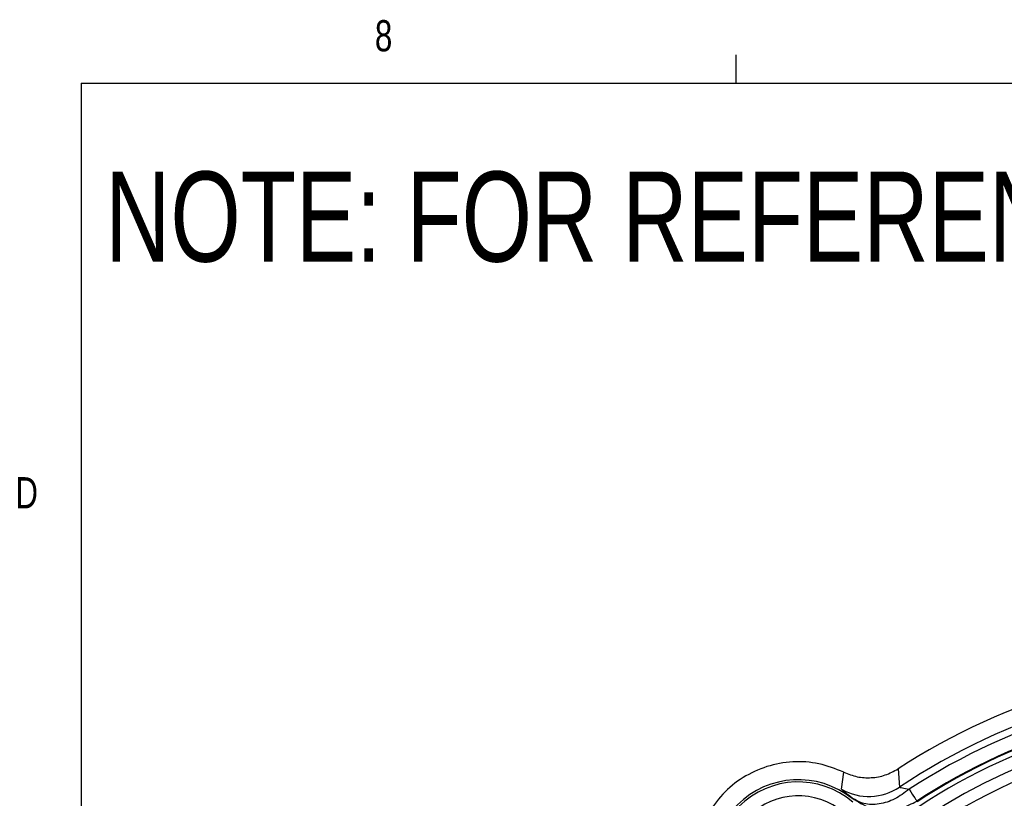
# Model space of a CAD drawing. Header units: inches. Extents: x 0.4 to 16.6, y 0.2 to 10.8.
# Tile 4 of 15: x 0.4 to 3.4, y 8.5 to 10.8. Entities that reach past the tile are written whole.
import ezdxf

# ---------------------------------------------------------------- set-up
doc = ezdxf.new("R2010")
doc.units = ezdxf.units.IN
doc.header["$MEASUREMENT"] = 0
doc.layers.add('BORDER', color=7, linetype='Continuous', lineweight=25)
doc.layers.add('SLD-0', color=7, linetype='Continuous', lineweight=25)
doc.styles.add('SLDTEXTSTYLE0', font='TXT', dxfattribs={"width": 0.75})

msp = doc.modelspace()

# ---------------------------------------------------------------- linework, layer by layer
at = {"color": 7, "linetype": 'Continuous', "lineweight": 25}
for p, q in [((2.9116, 8.5189), (2.9181, 8.5703)), ((3.0814, 8.5803), (3.086, 8.5253))]:
    msp.add_line(p, q, dxfattribs=at)
for centre, radius, start, end in [((4.1664, 6.9042), 1.9967, 57.0827, 122.9173), ((4.1664, 6.9042), 1.9482, 56.3186, 123.6814), ((4.1664, 6.9042), 1.9271, 56.9214, 123.0786), ((4.1664, 6.9042), 1.8849, 56.9214, 123.0786), ((4.1664, 6.9042), 1.8826, 56.9123, 123.0877), ((4.1664, 6.9042), 1.8676, 56.8366, 123.1634), ((4.1664, 6.9042), 1.8303, 56.8366, 123.1634), ((4.1664, 6.9042), 1.7948, 52.1172, 127.8828), ((2.7817, 8.2889), 0.2589, 51.2653, 218.7347), ((2.7817, 8.2889), 0.2522, 49.4979, 220.5021), ((2.9936, 8.6641), 0.1667, 240.5524, 303.6555), ((2.7817, 8.2889), 0.2105, 49.4979, 220.5021)]:
    msp.add_arc(centre, radius, start, end, dxfattribs=at)
for points in [[(2.9181, 8.5703), (2.8936, 8.58), (2.8445, 8.5995), (2.7645, 8.6043), (2.6863, 8.5903), (2.6139, 8.5567), (2.5522, 8.5063), (2.5054, 8.442), (2.4748, 8.368), (2.4709, 8.3153), (2.469, 8.2889)], [(3.1146, 8.5189), (3.1211, 8.509), (3.1341, 8.4891), (3.1365, 8.4854), (3.1377, 8.4836)]]:
    msp.add_open_spline(points, degree=3, dxfattribs=at)
for points, knots in [([(2.9181, 8.5703), (2.9314, 8.565), (2.9579, 8.5545), (3.0011, 8.5523), (3.0438, 8.5597), (3.0688, 8.5735), (3.0814, 8.5803)], [0, 0, 0, 0, 0.249549, 0.499894, 0.750225, 1, 1, 1, 1]), ([(3.086, 8.5253), (3.0864, 8.5251), (3.0872, 8.5245), (3.0964, 8.5232), (3.1073, 8.5207), (3.1146, 8.5189)], [0, 0, 0, 0, 0.251921, 0.502064, 1, 1, 1, 1]), ([(2.9432, 8.4926), (2.934, 8.5), (2.9156, 8.5147), (2.913, 8.5175), (2.9116, 8.5189)], [0, 0, 0, 0, 0.499654, 1, 1, 1, 1]), ([(3.1146, 8.5189), (3.1007, 8.5085), (3.0719, 8.4871), (3.0239, 8.4724), (2.9781, 8.4727), (2.9546, 8.4861), (2.9432, 8.4926)], [0, 0, 0, 0, 0.243136, 0.5, 0.756864, 1, 1, 1, 1]), ([(2.9432, 8.4926), (2.961, 8.4814), (2.9905, 8.4627), (3.0428, 8.4547), (3.092, 8.4592), (3.1227, 8.4756), (3.1377, 8.4836)], [0, 0, 0, 0, 0.30035, 0.499876, 0.756119, 1, 1, 1, 1])]:
    msp.add_open_spline(points, degree=3, knots=knots, dxfattribs=at)
at = {"layer": 'BORDER'}
for p, q in [((2.5948, 10.6421), (2.5948, 10.7269)), ((0.6263, 10.6421), (16.3763, 10.6421)), ((0.6263, 10.6421), (0.6263, 0.3921))]:
    msp.add_line(p, q, dxfattribs=at)

# ---------------------------------------------------------------- texts
at = {"color": 7, "linetype": 'Continuous', "lineweight": 0, "char_height": 0.0937, "attachment_point": 1, "style": 'SLDTEXTSTYLE0'}
for s, insert in [('8', (1.5091, 10.8315)), ('D', (0.4286, 9.4575))]:
    msp.add_mtext(s, dxfattribs=dict(at, insert=insert))
at = {"layer": 'SLD-0', "insert": (0.6985, 10.3763), "char_height": 0.270833, "attachment_point": 1, "style": 'SLDTEXTSTYLE0'}
msp.add_mtext('NOTE: FOR REFERENCE ONLY', dxfattribs=at)

doc.saveas('drawing.dxf')
